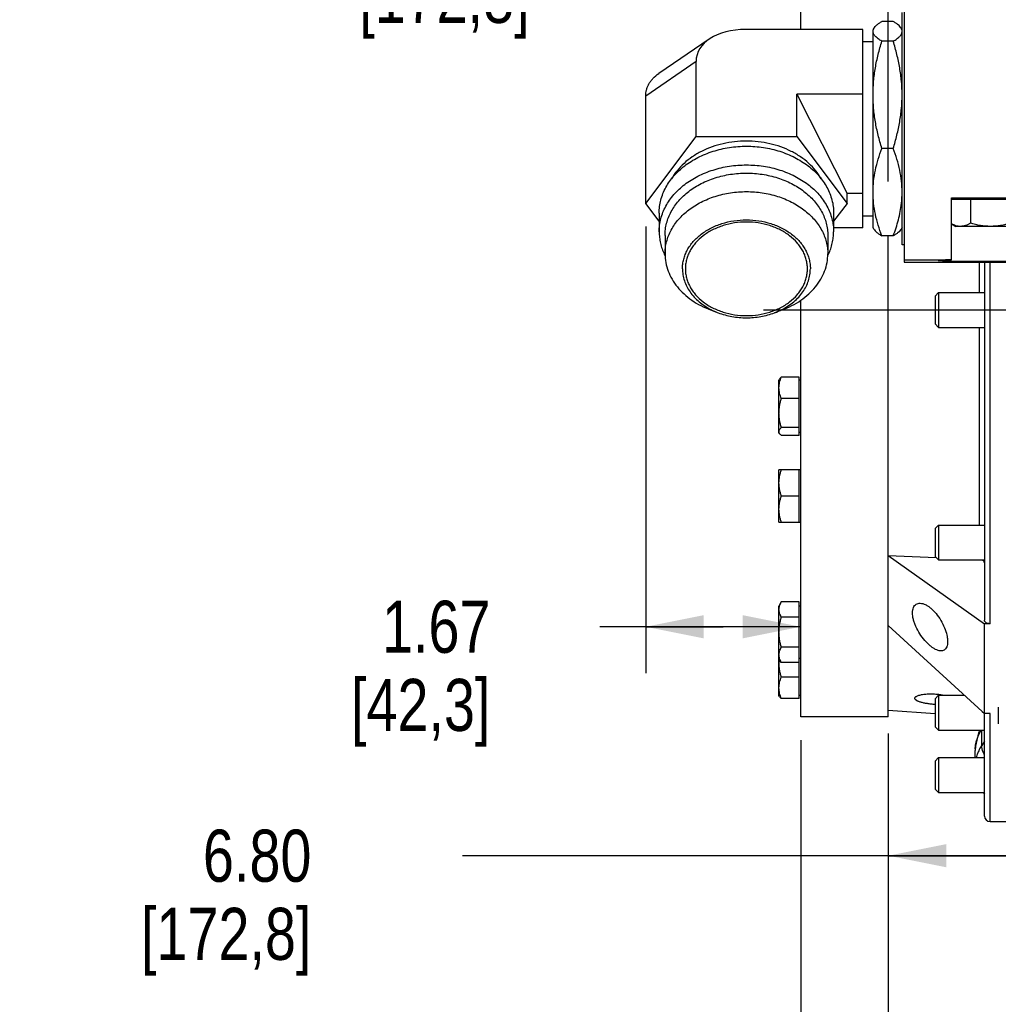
# Model space of a CAD drawing. Header units: inches. Extents: x 0 to 34, y 0 to 22.
# Tile 33 of 175: x 10 to 12.6, y 3.5 to 6.2. Entities that reach past the tile are written whole.
import ezdxf

# ---------------------------------------------------------------- set-up
doc = ezdxf.new("R2010")
doc.units = ezdxf.units.IN
doc.header["$LTSCALE"] = 1.87
doc.header["$MEASUREMENT"] = 0
doc.linetypes.add('CENTER', pattern=[0.6, 0.375, -0.075, 0.075, -0.075])
doc.layers.get('0').update_dxf_attribs({"linetype": 'CONTINUOUS'})
doc.layers.add('3_ALL_AXES', color=7, linetype='CONTINUOUS')
doc.layers.add('7_ALL_FEATURES', color=7, linetype='CONTINUOUS')
doc.styles.get("Standard").update_dxf_attribs({"font": 'txt', "width": 0.8})
doc.dimstyles.new('DIMSTYLE_2', dxfattribs={"dimtxt": 0.14, "dimasz": 0.156, "dimexe": 0.125, "dimexo": 0.0625, "dimgap": 0.07, "dimtad": 0, "dimtih": 1, "dimtoh": 1, "dimlfac": 4, "dimzin": 4, "dimdsep": 46, "dimtxsty": 'Standard', "dimblk": '_FILLED', "dimblk1": '_FILLED', "dimblk2": '_FILLED', "dimcen": 0.09, "dimadec": 0, "dimazin": 0, "dimtp": 0.001, "dimtm": 0.001, "dimtfac": 1, "dimtofl": 0, "dimtmove": 0, "dimatfit": 3, "dimldrblk": '_FILLED', "dimfxl": 0, "dimtolj": 1, "dimtzin": 4, "dimarcsym": 0})

# ---------------------------------------------------------------- blocks, each defined once
blk = doc.blocks.new('_FILLED')
at = {"color": 0, "linetype": 'ByBlock'}
blk.add_solid([(0, 0), (-1, 0.2), (-1, -0.2)], dxfattribs=at)
blk = doc.blocks.new('*D13')
at = {"color": 6, "linetype": 'Continuous'}
for p, q in [((12.3475, 4.2648), (12.3475, 1.2685)), ((17.7062, 3.737), (17.7062, 1.2685)), ((12.3475, 1.3935), (13.8144, 1.3935)), ((17.7062, 1.3935), (14.7384, 1.3935))]:
    blk.add_line(p, q, dxfattribs=at)
at = {"color": 6, "linetype": 'Continuous', "xscale": 0.156, "yscale": 0.156, "zscale": 0.156, "rotation": 180}
blk.add_blockref('_FILLED', (12.3475, 1.3935), dxfattribs=at)
at = {"color": 6, "linetype": 'Continuous', "xscale": 0.156, "yscale": 0.156, "zscale": 0.156}
blk.add_blockref('_FILLED', (17.7062, 1.3935), dxfattribs=at)
at = {"color": 6, "linetype": 'Continuous', "insert": (14.1644, 1.4635), "char_height": 0.14, "width": 0.784, "attachment_point": 2, "line_spacing_factor": 0.9}
blk.add_mtext('21.43\\P[544,4]', dxfattribs=at)
blk = doc.blocks.new('*D14')
at = {"color": 6, "linetype": 'Continuous'}
for p, q in [((12.1125, 4.2467), (12.1125, 0.8799)), ((17.7062, 3.737), (17.7062, 0.8799)), ((12.1125, 1.0049), (13.1323, 1.0049)), ((17.7062, 1.0049), (14.0563, 1.0049))]:
    blk.add_line(p, q, dxfattribs=at)
at = {"color": 6, "linetype": 'Continuous', "xscale": 0.156, "yscale": 0.156, "zscale": 0.156, "rotation": 180}
blk.add_blockref('_FILLED', (12.1125, 1.0049), dxfattribs=at)
at = {"color": 6, "linetype": 'Continuous', "xscale": 0.156, "yscale": 0.156, "zscale": 0.156}
blk.add_blockref('_FILLED', (17.7062, 1.0049), dxfattribs=at)
at = {"color": 6, "linetype": 'Continuous', "insert": (13.4823, 1.0749), "char_height": 0.14, "width": 0.784, "attachment_point": 2, "line_spacing_factor": 0.9}
blk.add_mtext('22.37\\P[568,3]', dxfattribs=at)
blk = doc.blocks.new('*D15')
at = {"color": 2, "linetype": 'Continuous'}
for p, q in [((14.0482, 6.4652), (14.0482, 3.8113)), ((12.3475, 4.2467), (12.3475, 3.8113)), ((13.1978, 3.9363), (11.2032, 3.9363)), ((12.3475, 3.9363), (13.1978, 3.9363)), ((14.0482, 3.9363), (13.1978, 3.9363))]:
    blk.add_line(p, q, dxfattribs=at)
at = {"color": 2, "linetype": 'Continuous', "xscale": 0.156, "yscale": 0.156, "zscale": 0.156, "rotation": 180}
blk.add_blockref('_FILLED', (12.3475, 3.9363), dxfattribs=at)
at = {"color": 2, "linetype": 'Continuous', "xscale": 0.156, "yscale": 0.156, "zscale": 0.156}
blk.add_blockref('_FILLED', (14.0482, 3.9363), dxfattribs=at)
at = {"color": 2, "linetype": 'Continuous', "insert": (10.7972, 4.0063), "char_height": 0.14, "width": 0.784, "attachment_point": 3, "line_spacing_factor": 0.9}
blk.add_mtext('6.80\\P[172,8]', dxfattribs=at)
blk = doc.blocks.new('*D35')
at = {"color": 2, "linetype": 'Continuous'}
for p, q in [((11.6958, 5.6269), (11.6958, 4.4266)), ((11.9041, 4.5516), (11.5724, 4.5516)), ((11.6958, 4.5516), (11.9041, 4.5516)), ((12.1125, 4.5516), (11.9041, 4.5516))]:
    blk.add_line(p, q, dxfattribs=at)
at = {"color": 2, "linetype": 'Continuous', "xscale": 0.156, "yscale": 0.156, "zscale": 0.156, "rotation": 180}
blk.add_blockref('_FILLED', (11.6958, 4.5516), dxfattribs=at)
at = {"color": 2, "linetype": 'Continuous', "xscale": 0.156, "yscale": 0.156, "zscale": 0.156}
blk.add_blockref('_FILLED', (12.1125, 4.5516), dxfattribs=at)
at = {"color": 2, "linetype": 'Continuous', "insert": (11.2784, 4.6216), "char_height": 0.14, "width": 0.672, "attachment_point": 3, "line_spacing_factor": 0.9}
blk.add_mtext('1.67\\P[42,3]', dxfattribs=at)
blk = doc.blocks.new('*D37')
at = {"color": 2, "linetype": 'Continuous'}
for p, q in [((12.3475, 5.7486), (12.3475, 6.5794)), ((14.0482, 6.4652), (14.0482, 6.3294)), ((13.1978, 6.4544), (11.7897, 6.4544)), ((12.3475, 6.4544), (13.1978, 6.4544)), ((14.0482, 6.4544), (13.1978, 6.4544))]:
    blk.add_line(p, q, dxfattribs=at)
at = {"color": 2, "linetype": 'Continuous', "xscale": 0.156, "yscale": 0.156, "zscale": 0.156, "rotation": 180}
blk.add_blockref('_FILLED', (12.3475, 6.4544), dxfattribs=at)
at = {"color": 2, "linetype": 'Continuous', "xscale": 0.156, "yscale": 0.156, "zscale": 0.156}
blk.add_blockref('_FILLED', (14.0482, 6.4544), dxfattribs=at)
at = {"color": 2, "linetype": 'Continuous', "insert": (11.3837, 6.5244), "char_height": 0.14, "width": 0.784, "attachment_point": 3, "line_spacing_factor": 0.9}
blk.add_mtext('6.80\\P[172,8]', dxfattribs=at)

msp = doc.modelspace()

# ---------------------------------------------------------------- linework, layer by layer
at = {"color": 7, "linetype": 'Continuous'}
for p, q in [((12.643417, 4.335606), (12.643417, 4.291044)), ((12.593829, 4.273579), (12.590266, 4.266663)), ((12.598844, 4.232923), (12.598844, 4.273579)), ((12.606092, 4.24378), (12.598844, 4.232923)), ((12.581277, 4.199861), (12.581277, 4.219394)), ((12.60281, 4.106111), (12.606092, 4.101481))]:
    msp.add_line(p, q, dxfattribs=at)
msp.add_lwpolyline([(12.590266, 4.266663), (12.581793, 4.23083), (12.581277, 4.219215)], dxfattribs=at)
for centre, radius, start, end in [((12.681835, 4.218065), 0.100699, 162.178374, 163.887693), ((12.675112, 4.219356), 0.093835, 177.403147, 179.977193), ((12.683286, 4.174937), 0.102313, 156.871103, 162.078323), ((12.679313, 4.176272), 0.098122, 162.106248, 166.035258), ((12.625428, 4.127033), 0.030706, 223.756921, 230.707063)]:
    msp.add_arc(centre, radius, start, end, dxfattribs=at)
for points, knots in [([(12.585968, 4.248885), (12.586655, 4.251019), (12.589739, 4.259625), (12.59394, 4.267821), (12.597605, 4.273662)], [0, 0, 0, 0, 0.24536966, 1, 1, 1, 1]), ([(12.581373, 4.223608), (12.581458, 4.225488), (12.582028, 4.233049), (12.583511, 4.240537), (12.585092, 4.246011)], [0, 0, 0, 0, 0.24829735, 1, 1, 1, 1]), ([(12.598844, 4.232923), (12.597895, 4.231495), (12.594281, 4.22579), (12.591175, 4.21976), (12.589196, 4.215126)], [0, 0, 0, 0, 0.25383884, 1, 1, 1, 1]), ([(12.605868, 4.207908), (12.604736, 4.209979), (12.600942, 4.217806), (12.598802, 4.226573), (12.598844, 4.232923)], [0, 0, 0, 0, 0.27097153, 1, 1, 1, 1])]:
    msp.add_open_spline(points, degree=3, knots=knots, dxfattribs=at)
at = {"layer": '3_ALL_AXES', "color": 7, "linetype": 'Continuous'}
for p, q in [((12.112467, 6.156794), (12.112467, 6.496732)), ((12.347467, 6.178493), (12.347467, 6.234023)), ((12.384763, 5.577777), (12.384763, 6.202769)), ((12.361038, 6.178493), (12.330362, 6.178493)), ((12.278888, 5.623752), (12.278888, 6.156794)), ((12.30925, 6.160423), (12.306638, 6.155898)), ((12.306638, 5.624649), (12.306638, 6.155897)), ((12.384763, 6.155898), (12.382151, 6.160422)), ((12.278888, 6.124773), (12.306638, 6.124773)), ((12.361039, 6.125232), (12.330364, 6.125232)), ((12.36104, 5.837012), (12.330364, 5.837012)), ((12.517699, 5.53791), (12.517699, 5.704023)), ((12.517699, 5.704023), (12.727331, 5.704023)), ((12.727331, 5.700023), (12.517699, 5.700023)), ((12.52939, 5.704023), (12.52939, 5.700023)), ((12.568749, 5.700023), (12.568749, 5.635966)), ((11.732014, 5.663515), (11.732015, 5.613297)), ((12.200764, 5.663517), (12.200765, 5.6133)), ((12.278888, 5.655773), (12.306638, 5.655773)), ((12.30925, 5.620124), (12.306638, 5.624648)), ((12.384763, 5.624648), (12.382151, 5.620123)), ((12.517699, 5.634397), (12.52939, 5.627648)), ((12.71564, 5.627648), (12.52939, 5.627648)), ((11.74764, 5.603253), (11.74764, 5.553583)), ((12.18514, 5.603256), (12.18514, 5.553585)), ((12.361039, 5.602053), (12.330363, 5.602053)), ((12.347467, 4.309239), (12.347467, 5.602053)), ((12.390765, 5.577773), (12.384763, 5.577773)), ((12.390765, 5.53791), (12.517699, 5.53791)), ((12.112467, 4.309239), (12.112467, 5.429465)), ((12.482967, 5.449861), (12.606092, 5.449861)), ((11.870165, 5.403095), (11.890785, 5.395358)), ((12.062617, 5.403096), (12.041997, 5.395359)), ((12.482967, 5.356111), (12.606092, 5.356111)), ((12.055462, 5.217068), (12.053967, 5.214479)), ((12.053967, 5.073854), (12.053967, 5.214479)), ((12.108467, 5.22259), (12.060247, 5.22259)), ((12.108467, 5.065743), (12.108467, 5.22259)), ((12.112467, 5.214479), (12.108467, 5.214479)), ((12.108467, 5.16518), (12.060247, 5.16518)), ((12.108467, 5.086757), (12.060247, 5.086757)), ((12.055462, 5.071265), (12.053967, 5.073854)), ((12.108467, 5.065743), (12.060247, 5.065743)), ((12.112467, 5.073854), (12.108467, 5.073854)), ((12.053967, 4.832673), (12.053967, 4.973298)), ((12.112467, 4.973298), (12.053967, 4.973298)), ((12.108467, 4.832673), (12.108467, 4.973298)), ((12.108467, 4.902986), (12.060247, 4.902986)), ((12.053967, 4.832673), (12.112467, 4.832673)), ((12.482967, 4.824861), (12.606092, 4.824861)), ((12.482967, 4.731111), (12.606092, 4.731111)), ((12.060247, 4.61815), (12.053967, 4.607273)), ((12.053967, 4.366748), (12.053967, 4.607272)), ((12.108467, 4.61815), (12.060247, 4.61815)), ((12.108467, 4.358636), (12.108467, 4.61815)), ((12.112467, 4.607273), (12.108467, 4.607273)), ((12.108467, 4.577555), (12.060247, 4.577555)), ((12.108467, 4.496365), (12.060247, 4.496365)), ((12.060247, 4.45577), (12.053967, 4.466648)), ((12.108467, 4.45577), (12.060247, 4.45577)), ((12.112467, 4.466648), (12.108467, 4.466648)), ((12.108467, 4.416046), (12.060247, 4.416046)), ((12.055439, 4.364197), (12.053967, 4.366747)), ((12.112467, 4.366747), (12.108467, 4.366747)), ((12.482967, 4.367329), (12.552554, 4.367329)), ((12.108467, 4.358636), (12.060247, 4.358636)), ((12.418975, 4.359143), (12.418985, 4.359409)), ((12.347467, 4.32732), (12.473592, 4.318501)), ((12.347467, 4.309236), (12.112467, 4.309236)), ((12.482967, 4.273579), (12.606092, 4.273579)), ((12.482967, 4.199861), (12.606092, 4.199861)), ((12.482967, 4.106111), (12.606092, 4.106111)), ((12.621092, 4.027986), (12.683241, 4.027986))]:
    msp.add_line(p, q, dxfattribs=at)
at = {"layer": '3_ALL_AXES', "color": 7, "linetype": 'CENTER'}
msp.add_line((12.012467, 5.402986), (13.559257, 5.402986), dxfattribs=at)
at = {"layer": '3_ALL_AXES', "color": 7, "linetype": 'Continuous'}
for centre, radius, start, end in [((12.10957, 5.719697), 0.275194, 353.726035, 359.965853), ((11.886646, 5.618653), 0.155552, 205.092209, 206.539388), ((12.046133, 5.618654), 0.155552, 333.461263, 334.907609), ((11.95708, 5.572651), 0.189282, 242.877582, 249.501238), ((11.974624, 5.575089), 0.191942, 290.545386, 297.077161), ((12.169668, 4.455204), 0.1157, 174.783453, 179.973398)]:
    msp.add_arc(centre, radius, start, end, dxfattribs=at)
msp.add_ellipse((12.622515, 5.536273), major_axis=(0.140625, 0), ratio=0.01745506, start_param=2.41186005, end_param=7.01290801, dxfattribs=at)
for points, knots in [([(12.309017, 6.160018), (12.309988, 6.161695), (12.312536, 6.165034), (12.31742, 6.169632), (12.323467, 6.174181), (12.327961, 6.177049), (12.330362, 6.178493)], [0, 0, 0, 0, 0.20404814, 0.43883214, 0.70486128, 1, 1, 1, 1]), ([(12.382384, 6.160018), (12.381414, 6.161694), (12.378865, 6.165033), (12.373981, 6.169631), (12.367934, 6.174181), (12.363439, 6.177049), (12.361038, 6.178493)], [0, 0, 0, 0, 0.20404586, 0.43882917, 0.70485917, 1, 1, 1, 1]), ([(12.306638, 6.151863), (12.306638, 6.153238), (12.30708, 6.156108), (12.308275, 6.158736), (12.309017, 6.160018)], [0, 0, 0, 0, 0.4814728, 1, 1, 1, 1]), ([(12.330364, 6.125232), (12.32862, 6.126281), (12.32529, 6.128373), (12.320637, 6.131636), (12.316546, 6.134922), (12.313076, 6.138233), (12.31028, 6.141575), (12.308213, 6.144958), (12.306932, 6.148389), (12.306638, 6.150728), (12.306638, 6.151863)], [0, 0, 0, 0, 0.16465105, 0.31815251, 0.45971433, 0.58886934, 0.70574234, 0.81138348, 0.90817862, 1, 1, 1, 1]), ([(12.361039, 6.125232), (12.362783, 6.126281), (12.366113, 6.128373), (12.370766, 6.131636), (12.374856, 6.134922), (12.378326, 6.138233), (12.381122, 6.141575), (12.383189, 6.144958), (12.384469, 6.148389), (12.384763, 6.150728), (12.384763, 6.151863)], [0, 0, 0, 0, 0.16465082, 0.3181519, 0.45971321, 0.58886769, 0.70574027, 0.81138132, 0.90817704, 1, 1, 1, 1]), ([(12.384763, 6.151863), (12.384763, 6.153238), (12.384322, 6.156107), (12.383126, 6.158736), (12.382384, 6.160018)], [0, 0, 0, 0, 0.48147294, 1, 1, 1, 1]), ([(12.306639, 5.981122), (12.306639, 5.993314), (12.307747, 6.017721), (12.312577, 6.054055), (12.320181, 6.089954), (12.326769, 6.11353), (12.330364, 6.125232)], [0, 0, 0, 0, 0.24953555, 0.49929138, 0.74942575, 1, 1, 1, 1]), ([(12.384764, 5.981122), (12.384764, 5.993314), (12.383656, 6.017721), (12.378826, 6.054055), (12.371222, 6.089954), (12.364634, 6.11353), (12.361039, 6.125232)], [0, 0, 0, 0, 0.24953545, 0.49929125, 0.74942566, 1, 1, 1, 1]), ([(12.330364, 5.837012), (12.326769, 5.848715), (12.320181, 5.87229), (12.312577, 5.908189), (12.307747, 5.944523), (12.306639, 5.968931), (12.306639, 5.981122)], [0, 0, 0, 0, 0.25057434, 0.50070877, 0.75046457, 1, 1, 1, 1]), ([(12.36104, 5.837012), (12.364635, 5.848715), (12.371222, 5.87229), (12.378826, 5.908189), (12.383656, 5.944523), (12.384764, 5.968931), (12.384764, 5.981122)], [0, 0, 0, 0, 0.25057425, 0.50070864, 0.75046447, 1, 1, 1, 1]), ([(12.16736, 5.755577), (12.163097, 5.763175), (12.153035, 5.77793), (12.134288, 5.797738), (12.112018, 5.815234), (12.077824, 5.835261), (12.039044, 5.848873), (11.998106, 5.855798), (11.966389, 5.857564), (11.934671, 5.855798), (11.893733, 5.848873), (11.854953, 5.83526), (11.820759, 5.815233), (11.798489, 5.797737), (11.779743, 5.777928), (11.769681, 5.763173), (11.765418, 5.755575)], [0, 0, 0, 0, 0.05556414, 0.11328975, 0.17330966, 0.23555892, 0.36542409, 0.43241926, 0.49999983, 0.56758041, 0.6345756, 0.76444085, 0.82669017, 0.88671014, 0.94443581, 1, 1, 1, 1]), ([(11.732014, 5.663516), (11.732014, 5.669393), (11.732775, 5.681203), (11.736175, 5.69871), (11.741806, 5.715872), (11.749605, 5.732515), (11.759492, 5.748482), (11.775525, 5.768914), (11.80044, 5.791932), (11.836169, 5.814173), (11.876776, 5.830656), (11.92073, 5.840785), (11.966389, 5.844203), (12.012049, 5.840785), (12.056002, 5.830656), (12.096609, 5.814174), (12.132338, 5.791933), (12.157254, 5.768916), (12.173286, 5.748483), (12.183174, 5.732516), (12.190973, 5.715874), (12.196603, 5.698712), (12.200003, 5.681204), (12.200764, 5.669394), (12.200764, 5.663517)], [0, 0, 0, 0, 0.02702523, 0.05424436, 0.08180668, 0.10987219, 0.13856604, 0.16797992, 0.22909839, 0.29340472, 0.36052163, 0.4297125, 0.50000032, 0.57028812, 0.63947893, 0.70659574, 0.77090196, 0.8320203, 0.86143412, 0.89012792, 0.91819338, 0.94575567, 0.97297478, 1, 1, 1, 1]), ([(12.306639, 5.719533), (12.306639, 5.729476), (12.307752, 5.749426), (12.312597, 5.779082), (12.320213, 5.808359), (12.326782, 5.827507), (12.330364, 5.837012)], [0, 0, 0, 0, 0.24760602, 0.49636064, 0.7470552, 1, 1, 1, 1]), ([(12.384764, 5.719533), (12.384764, 5.729476), (12.383651, 5.749426), (12.378807, 5.779082), (12.37119, 5.808359), (12.364622, 5.827507), (12.36104, 5.837012)], [0, 0, 0, 0, 0.2476063, 0.49636099, 0.74705545, 1, 1, 1, 1]), ([(11.732015, 5.613298), (11.732015, 5.619175), (11.732776, 5.630985), (11.736176, 5.648492), (11.741806, 5.665655), (11.749605, 5.682297), (11.759493, 5.698264), (11.775525, 5.718697), (11.80044, 5.741714), (11.83617, 5.763956), (11.876777, 5.780438), (11.92073, 5.790567), (11.966389, 5.793985), (12.012049, 5.790567), (12.056002, 5.780439), (12.09661, 5.763956), (12.132339, 5.741715), (12.157254, 5.718698), (12.173286, 5.698265), (12.183174, 5.682298), (12.190973, 5.665656), (12.196604, 5.648494), (12.200004, 5.630986), (12.200765, 5.619177), (12.200765, 5.6133)], [0, 0, 0, 0, 0.02702523, 0.05424436, 0.08180668, 0.10987219, 0.13856604, 0.16797992, 0.22909839, 0.29340472, 0.36052163, 0.4297125, 0.50000032, 0.57028812, 0.63947893, 0.70659574, 0.77090196, 0.8320203, 0.86143412, 0.89012792, 0.91819338, 0.94575567, 0.97297478, 1, 1, 1, 1]), ([(11.74764, 5.603255), (11.74764, 5.60874), (11.74835, 5.619762), (11.751523, 5.636103), (11.756779, 5.652121), (11.764058, 5.667653), (11.773286, 5.682556), (11.788249, 5.701627), (11.811504, 5.723109), (11.844851, 5.743868), (11.882751, 5.759252), (11.923774, 5.768706), (11.96639, 5.771896), (12.009005, 5.768706), (12.050028, 5.759252), (12.087928, 5.743869), (12.121275, 5.72311), (12.14453, 5.701628), (12.159493, 5.682557), (12.168722, 5.667655), (12.176001, 5.652122), (12.181256, 5.636104), (12.184429, 5.619763), (12.18514, 5.608741), (12.18514, 5.603256)], [0, 0, 0, 0, 0.02702523, 0.05424436, 0.08180668, 0.10987219, 0.13856604, 0.16797992, 0.22909839, 0.29340472, 0.36052163, 0.4297125, 0.50000032, 0.57028812, 0.63947893, 0.70659574, 0.77090196, 0.8320203, 0.86143412, 0.89012792, 0.91819338, 0.94575567, 0.97297478, 1, 1, 1, 1]), ([(11.74764, 5.553584), (11.74764, 5.559069), (11.74835, 5.570092), (11.751524, 5.586432), (11.756779, 5.60245), (11.764058, 5.617983), (11.773286, 5.632886), (11.78825, 5.651956), (11.811504, 5.673439), (11.844851, 5.694198), (11.882751, 5.709581), (11.923774, 5.719035), (11.96639, 5.722225), (12.009005, 5.719035), (12.050029, 5.709582), (12.087929, 5.694198), (12.121276, 5.67344), (12.14453, 5.651957), (12.159494, 5.632887), (12.168722, 5.617984), (12.176001, 5.602451), (12.181256, 5.586433), (12.18443, 5.570093), (12.18514, 5.559071), (12.18514, 5.553585)], [0, 0, 0, 0, 0.02702523, 0.05424436, 0.08180668, 0.10987219, 0.13856604, 0.16797992, 0.22909839, 0.29340472, 0.36052163, 0.4297125, 0.50000032, 0.57028812, 0.63947893, 0.70659574, 0.77090196, 0.8320203, 0.86143412, 0.89012792, 0.91819338, 0.94575567, 0.97297478, 1, 1, 1, 1]), ([(12.330363, 5.602053), (12.326781, 5.611559), (12.320213, 5.630707), (12.312596, 5.659983), (12.307752, 5.689639), (12.306639, 5.709589), (12.306639, 5.719533)], [0, 0, 0, 0, 0.25294494, 0.50363954, 0.75239411, 1, 1, 1, 1]), ([(12.361039, 5.602053), (12.363725, 5.609181), (12.368761, 5.623512), (12.375127, 5.645316), (12.380075, 5.667344), (12.382301, 5.68219), (12.383116, 5.689623)], [0, 0, 0, 0, 0.25240717, 0.50312506, 0.75223398, 1, 1, 1, 1]), ([(11.794515, 5.513599), (11.794515, 5.517909), (11.795074, 5.526569), (11.797566, 5.539408), (11.801696, 5.551994), (11.807415, 5.564199), (11.814666, 5.575908), (11.826423, 5.590892), (11.844695, 5.607771), (11.870896, 5.624082), (11.900674, 5.636169), (11.932907, 5.643597), (11.966391, 5.646103), (11.999875, 5.643597), (12.032107, 5.636169), (12.061886, 5.624082), (12.088087, 5.607771), (12.106358, 5.590892), (12.118115, 5.575908), (12.125366, 5.564199), (12.131085, 5.551994), (12.135214, 5.539408), (12.137707, 5.526569), (12.138265, 5.517909), (12.138265, 5.513599)], [0, 0, 0, 0, 0.02702383, 0.05424434, 0.08180724, 0.1098721, 0.138566, 0.16798011, 0.22909856, 0.29340483, 0.36052178, 0.42971278, 0.50000065, 0.57028847, 0.63947935, 0.7065961, 0.77090213, 0.83202033, 0.86143432, 0.89012812, 0.91819288, 0.94575571, 0.97297618, 1, 1, 1, 1]), ([(12.130453, 5.5136), (12.130453, 5.517714), (12.129919, 5.52598), (12.12754, 5.538236), (12.123598, 5.55025), (12.118139, 5.5619), (12.111218, 5.573076), (12.099995, 5.587379), (12.082554, 5.603491), (12.057544, 5.61906), (12.029119, 5.630598), (11.998352, 5.637688), (11.96639, 5.64008), (11.934428, 5.637688), (11.903661, 5.630597), (11.875236, 5.619059), (11.850226, 5.60349), (11.832785, 5.587378), (11.821563, 5.573075), (11.814641, 5.561899), (11.809182, 5.550249), (11.80524, 5.538235), (11.802861, 5.525979), (11.802328, 5.517713), (11.802328, 5.513599)], [0, 0, 0, 0, 0.02702209, 0.05424407, 0.08180787, 0.10987188, 0.13856569, 0.16797982, 0.22909813, 0.29340426, 0.36052098, 0.42971181, 0.49999968, 0.57028757, 0.63947847, 0.70659528, 0.77090153, 0.83201996, 0.86143416, 0.89012802, 0.91819208, 0.94575591, 0.97297791, 1, 1, 1, 1]), ([(11.732015, 5.613297), (11.732015, 5.608145), (11.732599, 5.597801), (11.735211, 5.582423), (11.739544, 5.567279), (11.743523, 5.557494), (11.745774, 5.552687)], [0, 0, 0, 0, 0.24682835, 0.49507689, 0.74574836, 1, 1, 1, 1]), ([(12.187005, 5.552688), (12.189256, 5.557495), (12.193235, 5.56728), (12.197569, 5.582424), (12.20018, 5.597802), (12.200765, 5.608146), (12.200765, 5.613298)], [0, 0, 0, 0, 0.2542519, 0.50492345, 0.75317191, 1, 1, 1, 1]), ([(12.309017, 5.620528), (12.309987, 5.618852), (12.312536, 5.615513), (12.31742, 5.610915), (12.323467, 5.606365), (12.327962, 5.603497), (12.330363, 5.602053)], [0, 0, 0, 0, 0.20404586, 0.43882917, 0.70485917, 1, 1, 1, 1]), ([(12.382384, 5.620528), (12.381413, 5.618851), (12.378865, 5.615512), (12.373981, 5.610914), (12.367934, 5.606364), (12.36344, 5.603497), (12.361039, 5.602053)], [0, 0, 0, 0, 0.20404814, 0.43883214, 0.70486128, 1, 1, 1, 1]), ([(12.541866, 5.627648), (12.539821, 5.627648), (12.535693, 5.627966), (12.529574, 5.629352), (12.523536, 5.631544), (12.519629, 5.633432), (12.517687, 5.634465)], [0, 0, 0, 0, 0.24183876, 0.48754803, 0.73985543, 1, 1, 1, 1]), ([(12.568749, 5.635966), (12.5666, 5.634725), (12.562277, 5.632446), (12.555573, 5.629763), (12.548759, 5.628045), (12.544146, 5.627648), (12.541866, 5.627648)], [0, 0, 0, 0, 0.26163474, 0.5144878, 0.75958923, 1, 1, 1, 1]), ([(12.622515, 5.627648), (12.617967, 5.627648), (12.608866, 5.628036), (12.595314, 5.629728), (12.581922, 5.632393), (12.573119, 5.634704), (12.568749, 5.635966)], [0, 0, 0, 0, 0.24999654, 0.49999348, 0.7499957, 1, 1, 1, 1]), ([(12.67628, 5.635966), (12.671911, 5.634704), (12.663107, 5.632393), (12.649716, 5.629728), (12.636163, 5.628036), (12.627063, 5.627648), (12.622515, 5.627648)], [0, 0, 0, 0, 0.25000435, 0.50000663, 0.75000351, 1, 1, 1, 1]), ([(11.74764, 5.553583), (11.74764, 5.545789), (11.749083, 5.53006), (11.755506, 5.507033), (11.76605, 5.48495), (11.780478, 5.46425), (11.798498, 5.445319), (11.827255, 5.422566), (11.852465, 5.409736), (11.870165, 5.403095)], [0, 0, 0, 0, 0.11339957, 0.22832229, 0.3460867, 0.46774346, 0.59394224, 0.72494123, 1, 1, 1, 1]), ([(12.062617, 5.403096), (12.080317, 5.409738), (12.105526, 5.422567), (12.134283, 5.445321), (12.152303, 5.464251), (12.166731, 5.484951), (12.177274, 5.507035), (12.183697, 5.530061), (12.18514, 5.54579), (12.18514, 5.553584)], [0, 0, 0, 0, 0.27505866, 0.40605764, 0.53225646, 0.65391327, 0.77167773, 0.88660047, 1, 1, 1, 1]), ([(11.794515, 5.513599), (11.794515, 5.508215), (11.795389, 5.497369), (11.799287, 5.4814), (11.805712, 5.46593), (11.814551, 5.451202), (11.825668, 5.437431), (11.843547, 5.420367), (11.859471, 5.409986), (11.870787, 5.404183)], [0, 0, 0, 0, 0.11521305, 0.23165878, 0.3503577, 0.47224815, 0.5979655, 0.72788052, 1, 1, 1, 1]), ([(11.802328, 5.513598), (11.802328, 5.509485), (11.802861, 5.501219), (11.80524, 5.488963), (11.809182, 5.476949), (11.814641, 5.465299), (11.821563, 5.454123), (11.832785, 5.43982), (11.850226, 5.423708), (11.875236, 5.408139), (11.903661, 5.396601), (11.934429, 5.389511), (11.96639, 5.387119), (11.998352, 5.389511), (12.029119, 5.396602), (12.057544, 5.408139), (12.082554, 5.423709), (12.099995, 5.439821), (12.111218, 5.454124), (12.118139, 5.4653), (12.123598, 5.47695), (12.12754, 5.488964), (12.129919, 5.50122), (12.130453, 5.509486), (12.130453, 5.513599)], [0, 0, 0, 0, 0.02702209, 0.05424407, 0.08180787, 0.10987188, 0.13856569, 0.16797982, 0.22909813, 0.29340426, 0.36052098, 0.42971181, 0.49999968, 0.57028757, 0.63947847, 0.70659528, 0.77090153, 0.83201996, 0.86143416, 0.89012802, 0.91819208, 0.94575591, 0.97297791, 1, 1, 1, 1]), ([(12.061995, 5.404184), (12.073311, 5.409987), (12.089234, 5.420368), (12.107113, 5.437432), (12.11823, 5.451203), (12.127069, 5.465931), (12.133493, 5.4814), (12.137391, 5.497369), (12.138265, 5.508215), (12.138265, 5.513599)], [0, 0, 0, 0, 0.27211927, 0.40203429, 0.5277517, 0.64964225, 0.76834125, 0.88478703, 1, 1, 1, 1]), ([(11.890795, 5.395354), (11.902697, 5.390889), (11.927671, 5.384161), (11.966391, 5.380811), (12.005111, 5.384162), (12.030085, 5.390889), (12.041986, 5.395355)], [0, 0, 0, 0, 0.24736755, 0.5, 0.75263245, 1, 1, 1, 1]), ([(12.053967, 5.193885), (12.053967, 5.196315), (12.054262, 5.201197), (12.055547, 5.208447), (12.057564, 5.215602), (12.059301, 5.220272), (12.060247, 5.22259)], [0, 0, 0, 0, 0.24663432, 0.49488901, 0.74586929, 1, 1, 1, 1]), ([(12.060247, 5.22259), (12.05927, 5.221714), (12.057496, 5.219975), (12.055991, 5.217982), (12.055406, 5.216972)], [0, 0, 0, 0, 0.52934639, 1, 1, 1, 1]), ([(12.060247, 5.16518), (12.059301, 5.167498), (12.057564, 5.172168), (12.055547, 5.179323), (12.054262, 5.186573), (12.053967, 5.191455), (12.053967, 5.193885)], [0, 0, 0, 0, 0.25413073, 0.50511104, 0.75336571, 1, 1, 1, 1]), ([(12.053967, 5.125968), (12.053967, 5.129285), (12.05426, 5.135925), (12.055538, 5.14581), (12.057551, 5.155577), (12.059295, 5.161995), (12.060247, 5.16518)], [0, 0, 0, 0, 0.24974914, 0.49961695, 0.74969024, 1, 1, 1, 1]), ([(12.060247, 5.086757), (12.059295, 5.089942), (12.057551, 5.096359), (12.055538, 5.106127), (12.05426, 5.116012), (12.053967, 5.122651), (12.053967, 5.125968)], [0, 0, 0, 0, 0.25030978, 0.5003831, 0.75025089, 1, 1, 1, 1]), ([(12.053967, 5.07625), (12.053967, 5.076696), (12.054042, 5.0776), (12.054374, 5.078943), (12.054916, 5.080277), (12.055929, 5.082092), (12.057678, 5.084322), (12.059339, 5.085942), (12.060247, 5.086757)], [0, 0, 0, 0, 0.10622151, 0.21499627, 0.32847474, 0.44821276, 0.70928061, 1, 1, 1, 1]), ([(12.055406, 5.071362), (12.054962, 5.07213), (12.054411, 5.073332), (12.05403, 5.07501), (12.053967, 5.07584), (12.053967, 5.07625)], [0, 0, 0, 0, 0.51726892, 0.76108131, 1, 1, 1, 1]), ([(12.060247, 5.065743), (12.05927, 5.066619), (12.057496, 5.068358), (12.055991, 5.070352), (12.055406, 5.071362)], [0, 0, 0, 0, 0.52934639, 1, 1, 1, 1]), ([(12.053967, 4.938142), (12.053967, 4.941117), (12.054261, 4.947077), (12.055541, 4.955944), (12.057555, 4.964703), (12.059297, 4.970447), (12.060247, 4.973298)], [0, 0, 0, 0, 0.24885571, 0.49825846, 0.74858974, 1, 1, 1, 1]), ([(12.060247, 4.902986), (12.059297, 4.905837), (12.057555, 4.91158), (12.055541, 4.920339), (12.054261, 4.929207), (12.053967, 4.935167), (12.053967, 4.938142)], [0, 0, 0, 0, 0.25141028, 0.50174159, 0.75114432, 1, 1, 1, 1]), ([(12.053967, 4.867829), (12.053967, 4.870804), (12.054261, 4.876764), (12.055541, 4.885632), (12.057555, 4.894391), (12.059297, 4.900134), (12.060247, 4.902986)], [0, 0, 0, 0, 0.24885125, 0.49825086, 0.74858297, 1, 1, 1, 1]), ([(12.060247, 4.832673), (12.059297, 4.835524), (12.057555, 4.841268), (12.055541, 4.850027), (12.054261, 4.858895), (12.053967, 4.864855), (12.053967, 4.867829)], [0, 0, 0, 0, 0.25141743, 0.5017497, 0.75114918, 1, 1, 1, 1]), ([(12.053967, 4.597853), (12.053967, 4.599574), (12.054267, 4.603057), (12.055564, 4.608202), (12.05759, 4.613263), (12.05931, 4.616528), (12.060247, 4.61815)], [0, 0, 0, 0, 0.240406, 0.48550396, 0.73835784, 1, 1, 1, 1]), ([(12.412716, 4.588975), (12.412716, 4.591588), (12.413079, 4.596518), (12.414969, 4.603275), (12.418187, 4.608725), (12.421242, 4.611355), (12.422876, 4.612324)], [0, 0, 0, 0, 0.2951265, 0.55492905, 0.78550282, 1, 1, 1, 1]), ([(12.422876, 4.612324), (12.424438, 4.613251), (12.428029, 4.614637), (12.434052, 4.615019), (12.440617, 4.613816), (12.447578, 4.611094), (12.454787, 4.606922), (12.464882, 4.599284), (12.476888, 4.586768), (12.48925, 4.568981), (12.499002, 4.549551), (12.504501, 4.532949), (12.506793, 4.520344), (12.507218, 4.514437), (12.507218, 4.511634)], [0, 0, 0, 0, 0.03733458, 0.07755281, 0.12258573, 0.17346064, 0.23045376, 0.29326539, 0.43315517, 0.58472499, 0.73701117, 0.87862852, 0.94238251, 1, 1, 1, 1]), ([(12.060247, 4.577555), (12.05931, 4.579178), (12.05759, 4.582442), (12.055564, 4.587503), (12.054267, 4.592648), (12.053967, 4.596131), (12.053967, 4.597853)], [0, 0, 0, 0, 0.26164257, 0.51449659, 0.75959441, 1, 1, 1, 1]), ([(12.497864, 4.488762), (12.49641, 4.4879), (12.493019, 4.486644), (12.487305, 4.486481), (12.481034, 4.487874), (12.47431, 4.490738), (12.467249, 4.494992), (12.459997, 4.500533), (12.452718, 4.507237), (12.443049, 4.517683), (12.432125, 4.532443), (12.423281, 4.548547), (12.417921, 4.561757), (12.414994, 4.571264), (12.41318, 4.580302), (12.412716, 4.58618), (12.412716, 4.588975)], [0, 0, 0, 0, 0.03505723, 0.07332556, 0.1170485, 0.16732102, 0.22432618, 0.28762088, 0.35635313, 0.42936167, 0.58266291, 0.73599071, 0.80910498, 0.87811811, 0.94203625, 1, 1, 1, 1]), ([(12.053967, 4.53696), (12.053967, 4.540394), (12.05426, 4.547265), (12.055538, 4.557498), (12.05755, 4.567609), (12.059295, 4.574256), (12.060247, 4.577555)], [0, 0, 0, 0, 0.24999665, 0.49999363, 0.74999576, 1, 1, 1, 1]), ([(12.060247, 4.496365), (12.059295, 4.499665), (12.05755, 4.506311), (12.055538, 4.516423), (12.05426, 4.526655), (12.053967, 4.533526), (12.053967, 4.53696)], [0, 0, 0, 0, 0.25000426, 0.50000642, 0.75000338, 1, 1, 1, 1]), ([(12.507218, 4.511634), (12.507218, 4.509034), (12.506895, 4.504167), (12.505187, 4.497523), (12.502253, 4.492211), (12.499392, 4.489669), (12.497864, 4.488762)], [0, 0, 0, 0, 0.30283991, 0.56536248, 0.79300204, 1, 1, 1, 1]), ([(12.053967, 4.476068), (12.053967, 4.477789), (12.054267, 4.481272), (12.055564, 4.486417), (12.05759, 4.491479), (12.05931, 4.494743), (12.060247, 4.496365)], [0, 0, 0, 0, 0.24041015, 0.48551121, 0.73836466, 1, 1, 1, 1]), ([(12.060247, 4.45577), (12.05931, 4.457393), (12.05759, 4.460657), (12.055564, 4.465718), (12.054267, 4.470863), (12.053967, 4.474346), (12.053967, 4.476068)], [0, 0, 0, 0, 0.26163535, 0.51448884, 0.75958988, 1, 1, 1, 1]), ([(12.060247, 4.416046), (12.059295, 4.419232), (12.057551, 4.425649), (12.055538, 4.435416), (12.05426, 4.445302), (12.053967, 4.451941), (12.053967, 4.455258)], [0, 0, 0, 0, 0.25031693, 0.50039124, 0.75025578, 1, 1, 1, 1]), ([(12.053967, 4.387341), (12.053967, 4.389772), (12.054262, 4.394653), (12.055547, 4.401903), (12.057564, 4.409058), (12.059301, 4.413728), (12.060247, 4.416046)], [0, 0, 0, 0, 0.24663432, 0.49488901, 0.74586929, 1, 1, 1, 1]), ([(12.060247, 4.358636), (12.059301, 4.360955), (12.057564, 4.365625), (12.055547, 4.372779), (12.054262, 4.38003), (12.053967, 4.384911), (12.053967, 4.387341)], [0, 0, 0, 0, 0.25413073, 0.50511104, 0.75336571, 1, 1, 1, 1]), ([(12.418985, 4.359408), (12.419031, 4.360029), (12.419508, 4.361375), (12.421075, 4.36312), (12.423429, 4.364741), (12.426555, 4.366241), (12.430418, 4.3676), (12.434965, 4.368792), (12.440126, 4.369787), (12.447976, 4.370851), (12.458682, 4.371499), (12.472082, 4.37123), (12.485575, 4.369923), (12.494444, 4.36836), (12.498726, 4.3674)], [0, 0, 0, 0, 0.02233699, 0.04926306, 0.0829927, 0.1243302, 0.17337329, 0.22976045, 0.29287079, 0.36191835, 0.51392806, 0.67726216, 0.84247929, 1, 1, 1, 1]), ([(12.055403, 4.364261), (12.055987, 4.363249), (12.057494, 4.361254), (12.059269, 4.359513), (12.060247, 4.358636)], [0, 0, 0, 0, 0.47062243, 1, 1, 1, 1]), ([(12.473593, 4.342619), (12.470038, 4.342861), (12.463057, 4.343478), (12.452934, 4.344803), (12.443594, 4.34649), (12.436493, 4.348217), (12.431489, 4.349793), (12.4283, 4.350982), (12.425516, 4.352246), (12.421954, 4.354224), (12.418975, 4.356842), (12.418975, 4.359143)], [0, 0, 0, 0, 0.18141332, 0.35675905, 0.51966184, 0.66446442, 0.72858703, 0.78656348, 0.83803471, 0.8828656, 1, 1, 1, 1])]:
    msp.add_open_spline(points, degree=3, knots=knots, dxfattribs=at)
at = {"layer": '7_ALL_FEATURES', "color": 7, "linetype": 'Continuous'}
for p, q in [((12.390765, 6.234023), (12.390763, 5.531523)), ((12.278888, 6.156794), (11.965306, 6.156794)), ((11.866082, 6.131063), (11.730764, 6.038501)), ((11.831072, 6.07051), (11.695755, 5.977949)), ((11.831073, 5.868944), (11.831072, 6.07051)), ((12.101706, 5.868944), (12.101706, 5.982835)), ((12.101706, 5.982835), (12.237022, 5.716313)), ((12.278889, 5.982835), (12.101706, 5.982835)), ((11.695756, 5.689402), (11.695755, 5.977949)), ((11.695756, 5.689402), (11.831073, 5.868944)), ((11.831073, 5.868944), (12.101706, 5.868944)), ((12.101706, 5.868944), (12.237022, 5.689402)), ((12.237022, 5.689402), (12.237022, 5.716313)), ((12.278889, 5.716313), (12.237022, 5.716313)), ((11.732014, 5.641293), (11.695756, 5.689402)), ((12.237022, 5.689402), (12.200764, 5.641294)), ((12.278888, 5.623752), (12.200765, 5.623752)), ((12.390763, 5.531523), (13.173263, 5.531523)), ((12.592138, 5.531523), (12.592138, 5.449861)), ((12.606092, 5.531523), (12.606092, 4.569071)), ((12.621092, 4.559874), (12.621092, 5.531523)), ((12.473592, 5.440486), (12.482967, 5.449861)), ((12.473592, 5.440484), (12.473592, 5.365487)), ((12.482967, 5.449861), (12.482967, 5.356111)), ((12.473592, 5.365486), (12.482967, 5.356111)), ((12.592138, 5.356111), (12.592138, 4.824861)), ((12.473592, 4.815486), (12.482967, 4.824861)), ((12.482967, 4.824861), (12.482967, 4.731111)), ((12.473592, 4.815486), (12.473592, 4.740486)), ((12.347467, 4.743417), (12.606092, 4.559874)), ((12.347467, 4.743417), (12.476179, 4.737899)), ((12.473592, 4.740486), (12.482967, 4.731111)), ((12.347467, 4.554839), (12.600191, 4.323775)), ((12.606092, 4.04299), (12.606092, 4.559874)), ((12.621092, 4.559874), (12.606092, 4.559874)), ((12.473592, 4.357954), (12.482967, 4.367329)), ((12.482967, 4.367329), (12.482967, 4.273579)), ((12.473592, 4.357952), (12.473592, 4.282956)), ((12.600191, 4.323775), (12.606092, 4.318379)), ((12.621092, 4.318379), (12.606092, 4.318379)), ((12.621092, 4.027986), (12.621092, 4.318379)), ((12.473592, 4.282954), (12.482967, 4.273579)), ((12.473592, 4.190486), (12.482967, 4.199861)), ((12.473592, 4.190486), (12.473592, 4.115486)), ((12.482967, 4.199861), (12.482967, 4.106111)), ((12.473592, 4.115486), (12.482967, 4.106111))]:
    msp.add_line(p, q, dxfattribs=at)
msp.add_arc((12.621092, 4.042986), 0.015, 180, 270, dxfattribs=at)
msp.add_ellipse((12.010051, 6.041749), major_axis=(0.17692, -0.045276), ratio=0.59779131, start_param=8.25846986, end_param=9.57658593, dxfattribs=at)
for points, knots in [([(11.695755, 5.977949), (11.695755, 5.980702), (11.696087, 5.986243), (11.697631, 5.994489), (11.700279, 6.00262), (11.704066, 6.010558), (11.709017, 6.018219), (11.717347, 6.028171), (11.725054, 6.034595), (11.730643, 6.038417)], [0, 0, 0, 0, 0.11364005, 0.22837887, 0.34527644, 0.46551421, 0.59030432, 0.72061362, 1, 1, 1, 1]), ([(12.605048, 4.727122), (12.604775, 4.727548), (12.603372, 4.729314), (12.60139, 4.730545), (12.599798, 4.731241)], [0, 0, 0, 0, 0.2254223, 1, 1, 1, 1]), ([(12.606092, 4.723751), (12.606092, 4.724329), (12.605901, 4.725523), (12.605378, 4.726608), (12.605048, 4.727122)], [0, 0, 0, 0, 0.48594892, 1, 1, 1, 1]), ([(12.621092, 4.559874), (12.619164, 4.559874), (12.615471, 4.560301), (12.611246, 4.561932), (12.608623, 4.563853), (12.607196, 4.56545), (12.606303, 4.567212), (12.606092, 4.568466), (12.606092, 4.569071)], [0, 0, 0, 0, 0.30084924, 0.5744457, 0.69552163, 0.80533419, 0.90563533, 1, 1, 1, 1])]:
    msp.add_open_spline(points, degree=3, knots=knots, dxfattribs=at)

# ---------------------------------------------------------------- dimensions: what is measured, and where the dimension line sits
at = {"color": 2, "linetype": 'Continuous'}
for base, p1, p2, picture, middle in [((12.347467, 6.454361), (14.0482, 6.266861), (12.347467, 5.686069), '*D37', (11.327661, 6.349361)), ((11.695756, 4.5516), (12.112467, 5.686069), (11.695756, 5.689402), '*D35', (11.166376, 4.4466))]:
    dim = msp.add_linear_dim(base=base, p1=p1, p2=p2, angle=180, dimstyle='DIMSTYLE_2', dxfattribs=at)
    dim.commit()
    dim.dimension.update_dxf_attribs({"geometry": picture, "text_midpoint": middle, "dimtype": 160})
dim = msp.add_linear_dim(base=(14.0482, 3.936278), p1=(12.347467, 4.309236), p2=(14.0482, 6.527724), dimstyle='DIMSTYLE_2', dxfattribs=at)
dim.commit()
dim.dimension.update_dxf_attribs({"geometry": '*D15', "text_midpoint": (10.741183, 3.831278), "dimtype": 160})
at = {"color": 6, "linetype": 'Continuous'}
for base, p1, picture, middle in [((17.706206, 1.393471), (12.347467, 4.32732), '*D13', (14.276352, 1.288471)), ((17.706206, 1.004913), (12.112467, 4.309236), '*D14', (13.594274, 0.899913))]:
    dim = msp.add_linear_dim(base=base, p1=p1, p2=(17.706206, 3.799486), dimstyle='DIMSTYLE_2', dxfattribs=at)
    dim.commit()
    dim.dimension.update_dxf_attribs({"geometry": picture, "text_midpoint": middle, "dimtype": 160})

doc.saveas('drawing.dxf')
